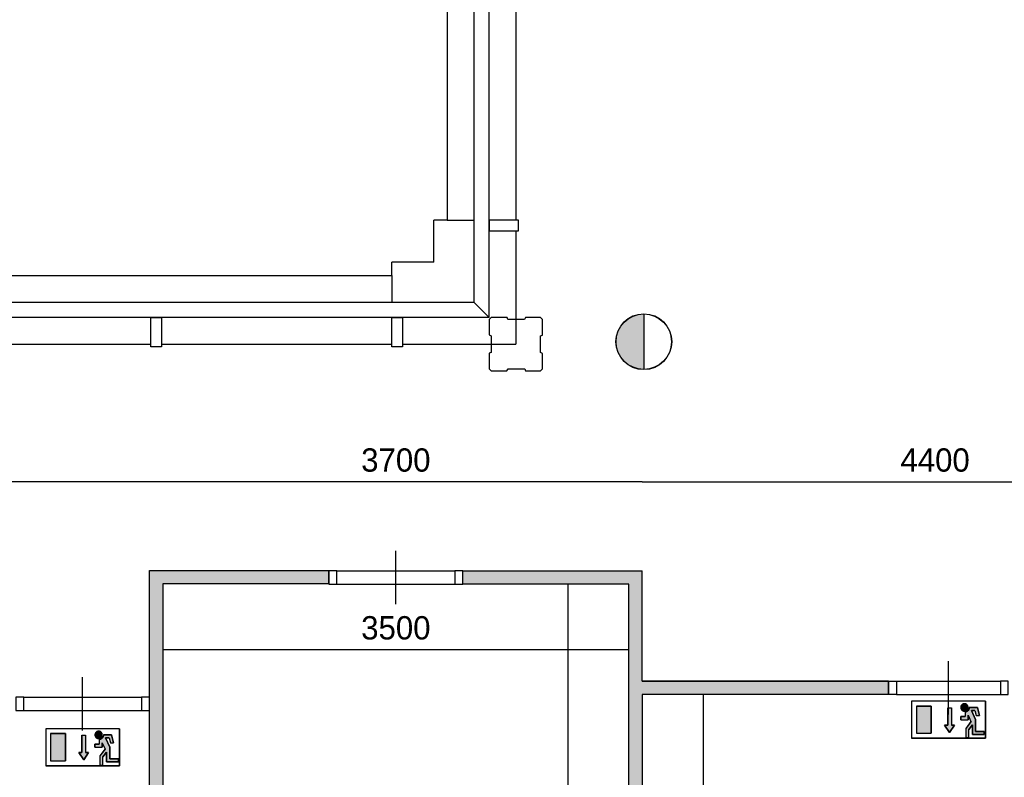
# Model space of a CAD drawing. Extents: x -1826 to 147704, y -44576 to 60962.
# Tile 8 of 75: x 99566 to 106960, y -30318 to -24631. Entities that reach past the tile are written whole.
import ezdxf

# ---------------------------------------------------------------- set-up
doc = ezdxf.new("R2010")
doc.units = 0
doc.header["$MEASUREMENT"] = 0
doc.header["$PDMODE"] = 35
doc.header["$PDSIZE"] = -0.5
doc.layers.get('0').update_dxf_attribs({"linetype": 'CONTINUOUS'})
doc.layers.get('DEFPOINTS').update_dxf_attribs({"linetype": 'CONTINUOUS'})
for name, color, linetype in [('AA$1A---_ARCEER', 252, 'CONTINUOUS'), ('AL22----_BINNENWAND', 252, 'CONTINUOUS'), ('AL32----_BINNENKOZIJN', 252, 'CONTINUOUS'), ('AM$1A---_MAATVOERING', 252, 'CONTINUOUS'), ('Betonpalen', 252, 'CONTINUOUS'), ('Brandweer', 252, 'CONTINUOUS'), ('brandweer NIEUW', 252, 'CONTINUOUS')]:
    doc.layers.add(name, color=color, linetype=linetype)
doc.styles.add('B-01', font='b-gbp')
doc.dimstyles.new('BBA_STAND', dxfattribs={"dimtxt": 175, "dimasz": 1, "dimexe": 1, "dimexo": 0.001, "dimgap": 75, "dimtad": 1, "dimdec": 0, "dimzin": 0, "dimdsep": 46, "dimtxsty": 'B-01', "dimblk": 'NONE', "dimblk1": 'PIJL1', "dimblk2": 'NONE', "dimcen": 1, "dimse1": 1, "dimse2": 1, "dimclrd": 256, "dimclre": 256, "dimclrt": 256, "dimadec": 4, "dimazin": 0, "dimtfac": 1, "dimtdec": 0, "dimtmove": 0, "dimatfit": 2, "dimldrblk": 'PIJL1', "dimfxl": 1, "dimtfillclr": 256, "dimtolj": 1, "dimtzin": 0, "dimarcsym": 0})

# ---------------------------------------------------------------- blocks, each defined once
blk = doc.blocks.new('*D151')
at = {"layer": 'AM$1A---_MAATVOERING', "lineweight": -2, "transparency": 16777216}
blk.add_line((104699.3, -29697), (104699.3, -38067), dxfattribs=at)
at = {"layer": 'DEFPOINTS', "color": 0, "transparency": 16777216}
for p in [(104316.7, -29697), (104316.7, -38067), (104699.3, -38067)]:
    blk.add_point(p, dxfattribs=at)
at = {"layer": 'AM$1A---_MAATVOERING', "transparency": 16777216, "insert": (104536.8, -33882), "char_height": 175, "attachment_point": 5, "rotation": 90, "style": 'B-01'}
blk.add_mtext('\\A1;8370', dxfattribs=at)
blk = doc.blocks.new('_None')
blk = doc.blocks.new('PIJL1')
at = {"color": 1, "linetype": 'ByBlock'}
blk.add_line((0, 82.6), (0, -82.6), dxfattribs=at)
blk.add_solid([(-100, 16.7), (-100, -16.7), (0, 0)], dxfattribs=at)
blk = doc.blocks.new('*D156')
at = {"layer": 'AM$1A---_MAATVOERING', "lineweight": -2, "transparency": 16777216}
blk.add_line((100640.7, -29359.5), (104140.7, -29359.5), dxfattribs=at)
at = {"layer": 'DEFPOINTS', "color": 0, "transparency": 16777216}
for p in [(100640.7, -28866), (104140.7, -28868), (104140.7, -29359.5)]:
    blk.add_point(p, dxfattribs=at)
at = {"layer": 'AM$1A---_MAATVOERING', "transparency": 16777216, "insert": (102390.7, -29197), "char_height": 175, "attachment_point": 5, "style": 'B-01'}
blk.add_mtext('\\A1;3500', dxfattribs=at)
blk = doc.blocks.new('*D157')
at = {"layer": 'AM$1A---_MAATVOERING', "lineweight": -2, "transparency": 16777216}
blk.add_line((103683.3, -28867.7), (103683.3, -32416), dxfattribs=at)
at = {"layer": 'DEFPOINTS', "color": 0, "transparency": 16777216}
for p in [(103717.3, -28867.7), (103683.3, -32416), (103717.3, -32416)]:
    blk.add_point(p, dxfattribs=at)
at = {"layer": 'AM$1A---_MAATVOERING', "transparency": 16777216, "insert": (103520.8, -30641.8), "char_height": 175, "attachment_point": 5, "rotation": 90, "style": 'B-01'}
blk.add_mtext('\\A1;3548', dxfattribs=at)
blk = doc.blocks.new('*D206')
at = {"layer": 'AM$1A---_MAATVOERING', "lineweight": -2, "transparency": 16777216}
blk.add_line((104240.7, -28099.9), (108640.7, -28099.9), dxfattribs=at)
at = {"layer": 'DEFPOINTS', "color": 0, "transparency": 16777216}
for p in [(108640.7, -28099.9), (104240.7, -28373.5), (108640.7, -28373.5)]:
    blk.add_point(p, dxfattribs=at)
at = {"layer": 'AM$1A---_MAATVOERING', "transparency": 16777216, "insert": (106440.7, -27937.4), "char_height": 175, "attachment_point": 5, "style": 'B-01'}
blk.add_mtext('\\A1;4400', dxfattribs=at)
blk = doc.blocks.new('*D207')
at = {"layer": 'AM$1A---_MAATVOERING', "lineweight": -2, "transparency": 16777216}
blk.add_line((104240.7, -28099.9), (100540.7, -28099.9), dxfattribs=at)
at = {"layer": 'DEFPOINTS', "color": 0, "transparency": 16777216}
for p in [(100540.7, -28099.9), (100540.7, -28371.4), (104240.7, -28373.5)]:
    blk.add_point(p, dxfattribs=at)
at = {"layer": 'AM$1A---_MAATVOERING', "transparency": 16777216, "insert": (102390.7, -27937.4), "char_height": 175, "attachment_point": 5, "style": 'B-01'}
blk.add_mtext('\\A1;3700', dxfattribs=at)
blk = doc.blocks.new('*D208')
at = {"layer": 'AM$1A---_MAATVOERING', "lineweight": -2, "transparency": 16777216}
blk.add_line((100540.7, -28099.9), (90471, -28099.9), dxfattribs=at)
at = {"layer": 'DEFPOINTS', "color": 0, "transparency": 16777216}
for p in [(90471, -28099.9), (90471, -28119.9), (100540.7, -28371.4)]:
    blk.add_point(p, dxfattribs=at)
at = {"layer": 'AM$1A---_MAATVOERING', "transparency": 16777216, "insert": (95505.8, -27937.4), "char_height": 175, "attachment_point": 5, "style": 'B-01'}
blk.add_mtext('\\A1;?', dxfattribs=at)

msp = doc.modelspace()

# ---------------------------------------------------------------- hatches: boundary and pattern name
at = {"layer": 'AA$1A---_ARCEER'}
for points in [[(100640.7, -28866), (101888.2, -28866.7), (101888.2, -28766.7), (100540.7, -28765.9), (100540.7, -37846), (100640.7, -37846)], [(106090.7, -29597), (104240.7, -29597), (104240.7, -28768), (102893.2, -28767.2), (102893.2, -28867.2), (104140.7, -28867.9), (104140.7, -32416), (103475.4, -32416), (103475.4, -32516), (104140.7, -32516), (104140.7, -38066), (104240.7, -38066), (104240.7, -29697), (106090.7, -29697)]]:
    msp.add_hatch(color=256, dxfattribs=at).paths.add_polyline_path(points)
at = {"layer": 'Brandweer'}
for points in [[(104253, -27256.2), (104253, -26839.8, 1)], [(99908.7, -29990.4), (99797.7, -29990.4), (99797.7, -30193.9), (99908.7, -30193.9)], [(100083.5, -30132), (100060.4, -30132), (100060.4, -30002.5), (100032.7, -30002.5), (100032.7, -30132), (100009.5, -30132), (100046.5, -30187.5)], [(100241.6, -30091.2), (100210.5, -30022.8), (100237.4, -30022.8), (100246.7, -30059.8), (100270.5, -30059.8), (100255.5, -29999.6), (100194.5, -29999.6), (100194, -30005.5), (100193.5, -30008), (100192.8, -30010.5), (100191.8, -30013.2), (100190.2, -30016.7), (100188.6, -30019.5), (100187.3, -30021.3), (100185.4, -30023.7), (100183.5, -30025.6), (100180.7, -30028), (100178, -30030), (100175, -30031.7), (100172, -30033.1), (100167.9, -30034.5), (100165, -30035.2), (100163, -30035.8), (100163, -30069), (100130.6, -30069), (100130.6, -30092.1), (100186.1, -30092.1), (100186.1, -30058.5), (100207.5, -30105.6), (100167.6, -30156.9), (100167.6, -30226.2), (100190.8, -30226.2), (100190.8, -30164.8), (100218.5, -30129.2), (100218.5, -30203.1), (100306.4, -30203.1), (100306.4, -30180), (100241.6, -30180)], [(100185.8, -29995.6), (100184.7, -29991), (100184.7, -29990.9), (100182.5, -29985.9), (100182.4, -29985.7), (100179.7, -29981.9), (100179.7, -29981.8), (100177.5, -29979.5), (100177.3, -29979.3), (100173.7, -29976.5), (100173.6, -29976.4), (100169.8, -29974.4), (100169.7, -29974.3), (100164.1, -29972.5), (100164, -29972.5), (100156.8, -29972), (100156.7, -29972), (100150.5, -29973), (100150.5, -29973.1), (100146.4, -29974.6), (100146.3, -29974.7), (100144.4, -29975.7), (100144.2, -29975.8), (100141.7, -29977.5), (100141.6, -29977.6), (100139.6, -29979.2), (100139.5, -29979.4), (100136.5, -29982.6), (100136.4, -29982.8), (100134.2, -29986.1), (100134.1, -29986.3), (100132.2, -29990.5), (100132.2, -29990.6), (100130.9, -29996.2), (100130.8, -29996.4), (100130.7, -30000.4), (100130.7, -30000.6), (100131, -30004), (100131, -30004.1), (100132.5, -30009.6), (100132.6, -30009.8), (100134.1, -30013), (100134.2, -30013.2), (100137.1, -30017.4), (100137.2, -30017.5), (100141.5, -30021.6), (100141.6, -30021.7), (100144.3, -30023.5), (100144.4, -30023.6), (100148.7, -30025.6), (100148.8, -30025.7), (100153.1, -30026.9), (100153.1, -30026.9), (100159.8, -30027.4), (100159.8, -30027.3), (100165.8, -30026.4), (100165.9, -30026.3), (100170, -30024.8), (100170.1, -30024.8), (100173.3, -30023), (100173.5, -30022.9), (100176.5, -30020.7), (100176.6, -30020.6), (100179.9, -30017.2), (100182.5, -30013.3), (100182.6, -30013.2), (100184.1, -30010), (100184.2, -30009.9), (100185.4, -30005.8), (100185.5, -30005.6), (100185.9, -30003), (100185.9, -30002.9), (100186.1, -29998.3), (100186.1, -29998.3)]]:
    msp.add_hatch(color=256, dxfattribs=at).paths.add_polyline_path(points)
at = {"layer": 'brandweer NIEUW'}
for points in [[(106411.4, -29784.2), (106300.5, -29784.2), (106300.5, -29987.7), (106411.4, -29987.7)], [(106586.3, -29925.8), (106563.2, -29925.8), (106563.2, -29796.3), (106535.4, -29796.3), (106535.4, -29925.8), (106512.3, -29925.8), (106549.3, -29981.3)], [(106688.8, -29792.1), (106688.8, -29792.1), (106688.6, -29789.4), (106687.5, -29784.8), (106687.5, -29784.7), (106685.2, -29779.7), (106685.1, -29779.5), (106682.5, -29775.8), (106682.4, -29775.7), (106680.2, -29773.3), (106680, -29773.2), (106676.4, -29770.3), (106676.3, -29770.2), (106672.6, -29768.2), (106672.4, -29768.1), (106666.9, -29766.3), (106666.8, -29766.3), (106659.5, -29765.8), (106659.4, -29765.8), (106653.3, -29766.8), (106653.2, -29766.9), (106649.2, -29768.4), (106649.1, -29768.5), (106647.2, -29769.5), (106647, -29769.6), (106644.5, -29771.3), (106644.3, -29771.4), (106642.3, -29773), (106642.2, -29773.2), (106639.3, -29776.4), (106639.1, -29776.6), (106636.9, -29779.9), (106636.8, -29780.1), (106635, -29784.3), (106634.9, -29784.4), (106633.6, -29790), (106633.6, -29790.2), (106633.4, -29794.2), (106633.4, -29794.4), (106633.7, -29797.8), (106633.8, -29797.9), (106635.3, -29803.4), (106635.3, -29803.6), (106636.8, -29806.8), (106637, -29807.1), (106639.9, -29811.2), (106639.9, -29811.3), (106644.2, -29815.4), (106644.3, -29815.5), (106647, -29817.3), (106647.2, -29817.4), (106651.4, -29819.4), (106651.6, -29819.5), (106655.8, -29820.7), (106655.9, -29820.7), (106662.5, -29821.2), (106662.6, -29821.2), (106668.5, -29820.2), (106668.7, -29820.1), (106672.8, -29818.6), (106672.9, -29818.6), (106676, -29816.8), (106676.2, -29816.7), (106679.2, -29814.5), (106679.4, -29814.4), (106682.6, -29811), (106685.3, -29807.1), (106685.4, -29807), (106686.9, -29803.8), (106686.9, -29803.7), (106688.2, -29799.6), (106688.2, -29799.4), (106688.7, -29796.9), (106688.7, -29796.7)], [(106669.2, -29828.6), (106672.5, -29827.7), (106674, -29827.1), (106679.7, -29824.4), (106680.2, -29824.1), (106686, -29819.6), (106686.2, -29819.4), (106689.4, -29815.9), (106689.8, -29815.4), (106693.1, -29810.3), (106693.3, -29809.9), (106696.6, -29800.3), (106696.6, -29799.9), (106697.3, -29793.2), (106697.3, -29793.5), (106758.2, -29793.5), (106773.3, -29853.6), (106749.4, -29853.6), (106740.2, -29816.6), (106713.3, -29816.6), (106744.4, -29885), (106744.4, -29973.8), (106809.1, -29973.8), (106809.1, -29996.9), (106721.2, -29996.9), (106721.2, -29923), (106693.5, -29958.6), (106693.5, -30020), (106670.4, -30020), (106670.4, -29950.7), (106710.3, -29899.4), (106688.9, -29852.3), (106688.9, -29885.9), (106633.4, -29885.9), (106633.4, -29862.8), (106665.8, -29862.8), (106665.8, -29829.3), (106666.2, -29829.2), (106666.6, -29829.2), (106667, -29829.1), (106667.4, -29829), (106667.7, -29829)]]:
    msp.add_hatch(color=256, dxfattribs=at).paths.add_polyline_path(points)

# ---------------------------------------------------------------- linework, layer by layer
at = {"layer": 'AA$1A---_ARCEER'}
for p, q in [((101888.2, -28866.7), (101888.2, -28766.7)), ((102893.2, -28867.2), (102893.2, -28767.2))]:
    msp.add_line(p, q, dxfattribs=at)
at = {"layer": 'AL22----_BINNENWAND'}
for p, q in [((101888.2, -28866.7), (100640.7, -28866)), ((104140.7, -28867.9), (102893.2, -28867.2)), ((106090.7, -29597), (106090.7, -29697))]:
    msp.add_line(p, q, dxfattribs=at)
for points in [[(102976.7, -21666), (102976.7, -26752), (103090.7, -26866), (103090.7, -21666)], [(103090.7, -26136), (103090.7, -26216), (103310.7, -26216), (103310.7, -26136)], [(97890.7, -26752), (102976.7, -26752), (103090.7, -26866), (97890.7, -26866)], [(100550.7, -26866), (100630.7, -26866), (100630.7, -27086), (100550.7, -27086)], [(102360.7, -26866), (102440.7, -26866), (102440.7, -27086), (102360.7, -27086)]]:
    msp.add_lwpolyline(points, close=True, dxfattribs=at)
for points in [[(102776.7, -22596), (102776.7, -26136), (102976.7, -26136)], [(103290.7, -24406), (103290.7, -26136)], [(102676.7, -26452), (102676.7, -26136)], [(102776.7, -26136), (102676.7, -26136)], [(103290.7, -26216), (103290.7, -27066)], [(102360.7, -26552), (102360.7, -26452)], [(102676.7, -26452), (102360.7, -26452)], [(98820.7, -26552), (102360.7, -26552), (102360.7, -26752)], [(98820.5, -27066), (100550.7, -27066)], [(100630.7, -27066), (102360.7, -27066)], [(102440.7, -27066), (103290.7, -27066)], [(100540.7, -28765.9), (101888.2, -28766.7)], [(100640.7, -28866), (100640.7, -37846), (100540.7, -37846), (100540.7, -28765.9)], [(102893.2, -28767.2), (104240.7, -28768)], [(104240.7, -29597), (104240.7, -28768)], [(104140.7, -32416), (104140.7, -28867.9)], [(104140.7, -32416), (104140.7, -28868)], [(106090.7, -29597), (104240.7, -29597)], [(104240.7, -29597), (106090.7, -29597)], [(106090.7, -29697), (104240.7, -29697)], [(106090.7, -29697), (104240.7, -29697)], [(104240.7, -29697), (104240.7, -38066)]]:
    msp.add_lwpolyline(points, dxfattribs=at)
at = {"layer": 'AL32----_BINNENKOZIJN'}
for points in [[(102390.7, -29017.2), (102390.7, -28817.2), (102390.7, -28617.2)], [(101947.9, -28767.2), (102833.4, -28767.2)], [(101947.9, -28867), (102833.4, -28867)], [(106540.7, -29847), (106540.7, -29647), (106540.7, -29447)], [(100038.2, -29966), (100038.2, -29766), (100038.2, -29566)], [(106150.7, -29597), (106930.9, -29597)], [(99595.4, -29716), (100480.9, -29716)], [(106150.7, -29697), (106930.9, -29697)], [(99595.4, -29815.7), (100480.9, -29815.7)]]:
    msp.add_lwpolyline(points, dxfattribs=at)
for points in [[(101947.9, -28767.2), (101888.2, -28767.2), (101888.2, -28867), (101947.9, -28867)], [(102893.2, -28767.2), (102833.4, -28767.2), (102833.4, -28867), (102893.2, -28867)], [(106090.7, -29597), (106150.7, -29597), (106150.7, -29697), (106090.7, -29697)], [(106990.7, -29597), (106930.9, -29597), (106930.9, -29697), (106990.7, -29697)], [(99595.4, -29716), (99535.7, -29716), (99535.7, -29815.7), (99595.4, -29815.7)], [(100540.7, -29716), (100480.9, -29716), (100480.9, -29815.7), (100540.7, -29815.7)]]:
    msp.add_lwpolyline(points, close=True, dxfattribs=at)
at = {"layer": 'Betonpalen'}
msp.add_lwpolyline([(103106.3, -26866), (103091.3, -26881), (103091.3, -26996), (103106.3, -27004), (103106.3, -27129), (103091.3, -27134), (103091.3, -27251), (103106.3, -27266), (103225.3, -27266), (103233.3, -27251), (103358.3, -27251), (103363.3, -27266), (103476.3, -27266), (103491.3, -27251), (103491.3, -27136), (103476.3, -27128), (103476.3, -27003), (103491.3, -26998), (103491.3, -26881), (103476.3, -26866), (103365.3, -26866), (103357.3, -26881), (103232.3, -26881), (103227.3, -26866), (103106.3, -26866)], dxfattribs=at)
at = {"layer": 'Brandweer'}
for p, q in [((104253, -26838.5), (104253, -27257.5)), ((99760.7, -29953.4), (99760.7, -30230.8)), ((100315.6, -29953.4), (99760.7, -29953.4)), ((99797.7, -29990.4), (99797.7, -30193.9)), ((99797.7, -29990.4), (99908.7, -29990.4)), ((99908.7, -29990.4), (99908.7, -30193.9)), ((100032.7, -30002.5), (100032.7, -30132)), ((100060.4, -30002.5), (100060.4, -30132)), ((100194.5, -29999.6), (100255.5, -29999.6)), ((100237.4, -30022.8), (100210.5, -30022.8)), ((100210.5, -30022.8), (100241.6, -30091.2)), ((100237.4, -30022.8), (100246.7, -30059.8)), ((100255.5, -29999.6), (100270.5, -30059.8)), ((100315.6, -29953.4), (100315.6, -30230.8)), ((100130.6, -30069), (100163, -30069)), ((100130.6, -30092.1), (100130.6, -30069)), ((100130.6, -30092.1), (100186.1, -30092.1)), ((100163, -30035.5), (100163, -30069)), ((100186.1, -30058.5), (100186.1, -30092.1)), ((100186.1, -30058.5), (100207.5, -30105.6)), ((100241.6, -30091.2), (100241.6, -30180)), ((100246.7, -30059.8), (100270.5, -30059.8)), ((100009.5, -30132), (100046.5, -30187.5)), ((100032.7, -30132), (100009.5, -30132)), ((100046.5, -30187.5), (100083.5, -30132)), ((100083.5, -30132), (100060.4, -30132)), ((100207.7, -30105.4), (100167.6, -30156.9)), ((100167.6, -30156.9), (100167.6, -30226.2)), ((100218.5, -30129.2), (100190.8, -30164.8)), ((100190.8, -30226.2), (100190.8, -30164.8)), ((100218.5, -30203.1), (100218.5, -30129.2)), ((100315.6, -30230.8), (99760.7, -30230.8)), ((99797.7, -30193.9), (99908.7, -30193.9)), ((100167.6, -30226.2), (100190.8, -30226.2)), ((100306.4, -30203.1), (100218.5, -30203.1)), ((100241.6, -30180), (100306.4, -30180)), ((100306.4, -30180), (100306.4, -30203.1))]:
    msp.add_line(p, q, dxfattribs=at)
for points in [[(100315.6, -30230.8), (100315.6, -29953.4), (99760.7, -29953.4), (99760.7, -30230.8), (100315.6, -30230.8)], [(99908.7, -30193.9), (99908.7, -29990.4), (99797.7, -29990.4), (99797.7, -30193.9), (99908.7, -30193.9)], [(100032.7, -30002.5), (100060.4, -30002.5), (100060.4, -30132), (100083.5, -30132), (100046.5, -30187.5), (100009.5, -30132), (100032.7, -30132), (100032.7, -30002.5)], [(100138.8, -29980), (100137.8, -29981), (100136.9, -29982), (100136.1, -29983.1), (100135.3, -29984.2), (100134.6, -29985.4), (100133.9, -29986.6), (100133.3, -29987.8), (100132.8, -29989), (100132.3, -29990.3), (100131.8, -29991.6), (100131.5, -29992.9), (100131.2, -29994.2), (100130.9, -29995.6), (100130.8, -29996.9), (100130.7, -29998.3), (100130.6, -29999.6), (100130.7, -30001), (100130.8, -30002.4), (100130.9, -30003.7), (100131.2, -30005.1), (100131.5, -30006.4), (100131.8, -30007.7), (100132.3, -30009), (100132.8, -30010.3), (100133.3, -30011.5), (100133.9, -30012.7), (100134.6, -30013.9), (100135.3, -30015.1), (100136.1, -30016.2), (100136.9, -30017.2), (100137.8, -30018.3), (100138.8, -30019.3), (100139.8, -30020.2), (100140.8, -30021.1), (100141.9, -30021.9), (100143, -30022.7), (100144.1, -30023.4), (100145.3, -30024.1), (100146.5, -30024.7), (100147.8, -30025.3), (100149, -30025.8), (100150.3, -30026.2), (100151.6, -30026.6), (100153, -30026.9), (100154.3, -30027.1), (100155.7, -30027.3), (100157, -30027.4), (100158.4, -30027.4), (100159.8, -30027.4), (100161.1, -30027.3), (100162.5, -30027.1), (100163.8, -30026.9), (100165.1, -30026.6), (100166.4, -30026.2), (100167.7, -30025.8), (100169, -30025.3), (100170.2, -30024.7), (100171.5, -30024.1), (100172.7, -30023.4), (100173.8, -30022.7), (100174.9, -30021.9), (100176, -30021.1), (100177, -30020.2), (100178, -30019.3), (100178.9, -30018.3), (100179.8, -30017.2), (100180.7, -30016.2), (100181.5, -30015.1), (100182.2, -30013.9), (100182.9, -30012.7), (100183.5, -30011.5), (100184, -30010.3), (100184.5, -30009), (100184.9, -30007.7), (100185.3, -30006.4), (100185.6, -30005.1), (100185.8, -30003.7), (100186, -30002.4), (100186.1, -30001), (100186.1, -29999.6), (100186.1, -29998.3), (100186, -29996.9), (100185.8, -29995.6), (100185.6, -29994.2), (100185.3, -29992.9), (100184.9, -29991.6), (100184.5, -29990.3), (100184, -29989), (100183.5, -29987.8), (100182.9, -29986.6), (100182.2, -29985.4), (100181.5, -29984.2), (100180.7, -29983.1), (100179.8, -29982), (100178.9, -29981), (100178, -29980), (100177, -29979.1), (100176, -29978.2), (100174.9, -29977.4), (100173.8, -29976.6), (100172.6, -29975.8), (100171.5, -29975.2), (100170.2, -29974.6), (100169, -29974), (100167.7, -29973.5), (100166.4, -29973.1), (100165.1, -29972.7), (100163.8, -29972.4), (100162.5, -29972.2), (100161.1, -29972), (100159.7, -29971.9), (100158.4, -29971.9), (100157, -29971.9), (100155.7, -29972), (100154.3, -29972.2), (100153, -29972.4), (100151.6, -29972.7), (100150.3, -29973.1), (100149, -29973.5), (100147.8, -29974), (100146.5, -29974.6), (100145.3, -29975.2), (100144.1, -29975.8), (100143, -29976.6), (100141.9, -29977.4), (100140.8, -29978.2), (100139.8, -29979.1), (100138.8, -29980)], [(100306.4, -30203.1), (100306.4, -30180), (100241.6, -30180), (100241.6, -30091.2), (100210.5, -30022.8), (100237.4, -30022.8), (100246.7, -30059.8), (100270.5, -30059.8), (100255.5, -29999.6), (100194.5, -29999.6), (100194, -30005.5), (100193.5, -30008), (100192.8, -30010.5), (100191.8, -30013.2), (100190.2, -30016.7), (100188.6, -30019.5), (100187.3, -30021.3), (100185.4, -30023.7), (100183.5, -30025.6), (100180.7, -30028), (100178, -30030), (100175, -30031.7), (100172, -30033.1), (100167.9, -30034.5), (100165, -30035.2), (100163, -30035.8), (100163, -30069), (100130.6, -30069), (100130.6, -30092.1), (100186.1, -30092.1), (100186.1, -30058.5), (100207.5, -30105.6), (100167.6, -30156.9), (100167.6, -30226.2), (100190.8, -30226.2), (100190.8, -30164.8), (100218.5, -30129.2), (100218.5, -30203.1), (100306.4, -30203.1)], [(100185.8, -29995.6), (100184.7, -29990.9), (100182.4, -29985.8), (100179.7, -29981.9), (100177.4, -29979.4), (100173.6, -29976.5), (100169.7, -29974.3), (100164.1, -29972.5), (100156.7, -29971.9), (100150.5, -29973), (100146.4, -29974.6), (100144.3, -29975.7), (100141.7, -29977.5), (100139.5, -29979.3), (100136.4, -29982.7), (100134.1, -29986.2), (100132.2, -29990.6), (100130.8, -29996.3), (100130.7, -30000.5), (100131, -30004.1), (100132.5, -30009.7), (100134.2, -30013.1), (100137.1, -30017.5), (100141.5, -30021.7), (100144.3, -30023.6), (100148.7, -30025.7), (100153.1, -30026.9), (100159.8, -30027.4), (100165.9, -30026.4), (100170.1, -30024.8), (100173.4, -30023), (100176.6, -30020.6), (100179.9, -30017.2), (100182.6, -30013.2), (100184.1, -30009.9), (100185.5, -30005.7), (100185.9, -30002.9), (100186.1, -29998.3), (100185.8, -29995.6)], [(100194.5, -29999.6), (100194.5, -30000.1), (100194.5, -30000.5), (100194.5, -30000.9), (100194.5, -30001.3), (100194.4, -30001.7), (100194.4, -30002.1), (100194.4, -30002.5), (100194.4, -30002.9), (100194.3, -30003.3), (100194.3, -30003.7), (100194.2, -30004.1), (100194.2, -30004.5), (100194.1, -30004.9), (100194.1, -30005.3), (100194, -30005.7), (100193.9, -30006.1), (100193.8, -30006.5), (100193.8, -30006.9), (100193.7, -30007.3), (100193.6, -30007.7), (100193.5, -30008.1), (100193.4, -30008.5), (100193.3, -30008.9), (100193.2, -30009.3), (100193.1, -30009.7), (100193, -30010.1), (100192.8, -30010.5), (100192.7, -30010.9), (100192.6, -30011.2), (100192.5, -30011.6), (100192.3, -30012), (100192.2, -30012.4), (100192, -30012.8), (100191.9, -30013.1), (100191.7, -30013.5), (100191.6, -30013.9), (100191.4, -30014.3), (100191.2, -30014.6), (100191.1, -30015), (100190.9, -30015.4), (100190.7, -30015.7), (100190.5, -30016.1), (100190.3, -30016.5), (100190.2, -30016.8), (100190, -30017.2), (100189.8, -30017.5), (100189.6, -30017.9), (100189.3, -30018.2), (100189.1, -30018.6), (100188.9, -30018.9), (100188.7, -30019.3), (100188.5, -30019.6), (100188.3, -30020), (100188, -30020.3), (100187.8, -30020.6), (100187.5, -30021), (100187.3, -30021.3), (100187.1, -30021.6), (100186.8, -30021.9), (100186.6, -30022.2), (100186.3, -30022.6), (100186, -30022.9), (100185.8, -30023.2), (100185.5, -30023.5), (100185.2, -30023.8), (100185, -30024.1), (100184.7, -30024.4), (100184.4, -30024.7), (100184.1, -30025), (100183.8, -30025.3), (100183.5, -30025.6), (100183.3, -30025.8), (100183, -30026.1), (100182.7, -30026.4), (100182.4, -30026.7), (100182, -30026.9), (100181.7, -30027.2), (100181.4, -30027.5), (100181.1, -30027.7), (100180.8, -30028), (100180.5, -30028.2), (100180.2, -30028.5), (100179.8, -30028.7), (100179.5, -30028.9), (100179.2, -30029.2), (100178.8, -30029.4), (100178.5, -30029.6), (100178.2, -30029.9), (100177.8, -30030.1), (100177.5, -30030.3), (100177.1, -30030.5), (100176.8, -30030.7), (100176.4, -30030.9), (100176.1, -30031.1), (100175.7, -30031.3), (100175.4, -30031.5), (100175, -30031.7), (100174.6, -30031.9), (100174.3, -30032.1), (100173.9, -30032.3), (100173.5, -30032.4), (100173.2, -30032.6), (100172.8, -30032.8), (100172.4, -30032.9), (100172, -30033.1), (100171.7, -30033.2), (100171.3, -30033.4), (100170.9, -30033.5), (100170.5, -30033.7), (100170.1, -30033.8), (100169.7, -30033.9), (100169.4, -30034.1), (100169, -30034.2), (100168.6, -30034.3), (100168.2, -30034.4), (100167.8, -30034.5), (100167.4, -30034.6), (100167, -30034.7), (100166.6, -30034.8), (100166.2, -30034.9), (100165.8, -30035), (100165.4, -30035.1), (100165, -30035.1), (100164.6, -30035.2), (100164.2, -30035.3), (100163.8, -30035.3), (100163.4, -30035.4), (100163, -30035.5)]]:
    msp.add_lwpolyline(points, dxfattribs=at)
msp.add_lwpolyline([(100194.5, -29999.6), (100193.9, -30006.3), (100190.4, -30016.3), (100186.9, -30021.8), (100183.4, -30025.7), (100177.3, -30030.4), (100170.9, -30033.5), (100166, -30034.9), (100163, -30035.8), (100163, -30069), (100130.6, -30069), (100130.6, -30092.1), (100186.1, -30092.1), (100186.1, -30058.5), (100207.5, -30105.6), (100167.6, -30156.9), (100167.6, -30226.2), (100190.8, -30226.2), (100190.8, -30164.8), (100218.5, -30129.2), (100218.5, -30203.1), (100306.4, -30203.1), (100306.4, -30180), (100241.6, -30180), (100241.6, -30091.2), (100210.5, -30022.8), (100237.4, -30022.8), (100246.7, -30059.8), (100270.5, -30059.8), (100255.5, -29999.6)], close=True, dxfattribs=at)
for radius in [209.5, 208.2]:
    msp.add_circle((104253, -27048), radius, dxfattribs=at)
at = {"layer": 'brandweer NIEUW'}
for p, q in [((106818.4, -29747.2), (106263.5, -29747.2)), ((106263.5, -29747.2), (106263.5, -30024.7)), ((106300.5, -29784.2), (106411.4, -29784.2)), ((106300.5, -29784.2), (106300.5, -29987.7)), ((106411.4, -29784.2), (106411.4, -29987.7)), ((106535.4, -29796.3), (106535.4, -29925.8)), ((106563.2, -29796.3), (106563.2, -29925.8)), ((106697.3, -29793.5), (106758.2, -29793.5)), ((106758.2, -29793.5), (106773.3, -29853.6)), ((106818.4, -29747.2), (106818.4, -30024.7)), ((106633.4, -29885.9), (106633.4, -29862.8)), ((106633.4, -29862.8), (106665.8, -29862.8)), ((106665.8, -29829.3), (106665.8, -29862.8)), ((106688.9, -29852.3), (106710.3, -29899.4)), ((106688.9, -29852.3), (106688.9, -29885.9)), ((106713.3, -29816.6), (106744.4, -29885)), ((106740.2, -29816.6), (106713.3, -29816.6)), ((106740.2, -29816.6), (106749.4, -29853.6)), ((106749.4, -29853.6), (106773.3, -29853.6)), ((106535.4, -29925.8), (106512.3, -29925.8)), ((106512.3, -29925.8), (106549.3, -29981.3)), ((106549.3, -29981.3), (106586.3, -29925.8)), ((106586.3, -29925.8), (106563.2, -29925.8)), ((106633.4, -29885.9), (106688.9, -29885.9)), ((106710.4, -29899.3), (106670.4, -29950.7)), ((106721.2, -29923), (106693.5, -29958.6)), ((106721.2, -29996.9), (106721.2, -29923)), ((106744.4, -29885), (106744.4, -29973.8)), ((106300.5, -29987.7), (106411.4, -29987.7)), ((106670.4, -29950.7), (106670.4, -30020)), ((106670.4, -30020), (106693.5, -30020)), ((106693.5, -30020), (106693.5, -29958.6)), ((106809.1, -29996.9), (106721.2, -29996.9)), ((106744.4, -29973.8), (106809.1, -29973.8)), ((106809.1, -29973.8), (106809.1, -29996.9)), ((106818.4, -30024.7), (106263.5, -30024.7))]:
    msp.add_line(p, q, dxfattribs=at)
for points in [[(106818.4, -30024.7), (106818.4, -29747.2), (106263.5, -29747.2), (106263.5, -30024.7), (106818.4, -30024.7)], [(106411.4, -29987.7), (106411.4, -29784.2), (106300.5, -29784.2), (106300.5, -29987.7), (106411.4, -29987.7)], [(106535.4, -29796.3), (106563.2, -29796.3), (106563.2, -29925.8), (106586.3, -29925.8), (106549.3, -29981.3), (106512.3, -29925.8), (106535.4, -29925.8), (106535.4, -29796.3)], [(106641.5, -29773.8), (106640.6, -29774.8), (106639.7, -29775.9), (106638.9, -29776.9), (106638.1, -29778), (106637.3, -29779.2), (106636.7, -29780.4), (106636.1, -29781.6), (106635.5, -29782.8), (106635, -29784.1), (106634.6, -29785.4), (106634.2, -29786.7), (106633.9, -29788), (106633.7, -29789.4), (106633.5, -29790.7), (106633.4, -29792.1), (106633.4, -29793.5), (106633.4, -29794.8), (106633.5, -29796.2), (106633.7, -29797.5), (106633.9, -29798.9), (106634.2, -29800.2), (106634.6, -29801.5), (106635, -29802.8), (106635.5, -29804.1), (106636.1, -29805.3), (106636.7, -29806.5), (106637.3, -29807.7), (106638.1, -29808.9), (106638.9, -29810), (106639.7, -29811.1), (106640.6, -29812.1), (106641.5, -29813.1), (106642.5, -29814), (106643.5, -29814.9), (106644.6, -29815.7), (106645.7, -29816.5), (106646.9, -29817.2), (106648.1, -29817.9), (106649.3, -29818.5), (106650.5, -29819.1), (106651.8, -29819.6), (106653.1, -29820), (106654.4, -29820.4), (106655.7, -29820.7), (106657.1, -29820.9), (106658.4, -29821.1), (106659.8, -29821.2), (106661.1, -29821.2), (106662.5, -29821.2), (106663.9, -29821.1), (106665.2, -29820.9), (106666.6, -29820.7), (106667.9, -29820.4), (106669.2, -29820), (106670.5, -29819.6), (106671.8, -29819.1), (106673, -29818.5), (106674.2, -29817.9), (106675.4, -29817.2), (106676.6, -29816.5), (106677.7, -29815.7), (106678.7, -29814.9), (106679.8, -29814), (106680.8, -29813.1), (106681.7, -29812.1), (106682.6, -29811.1), (106683.4, -29810), (106684.2, -29808.9), (106684.9, -29807.7), (106685.6, -29806.5), (106686.2, -29805.3), (106686.8, -29804.1), (106687.3, -29802.8), (106687.7, -29801.5), (106688.1, -29800.2), (106688.4, -29798.9), (106688.6, -29797.5), (106688.8, -29796.2), (106688.8, -29794.8), (106688.9, -29793.5), (106688.8, -29792.1), (106688.8, -29790.7), (106688.6, -29789.4), (106688.4, -29788), (106688.1, -29786.7), (106687.7, -29785.4), (106687.3, -29784.1), (106686.8, -29782.8), (106686.2, -29781.6), (106685.6, -29780.4), (106684.9, -29779.2), (106684.2, -29778), (106683.4, -29776.9), (106682.6, -29775.9), (106681.7, -29774.8), (106680.8, -29773.8), (106679.8, -29772.9), (106678.7, -29772), (106677.7, -29771.2), (106676.6, -29770.4), (106675.4, -29769.7), (106674.2, -29769), (106673, -29768.4), (106671.8, -29767.8), (106670.5, -29767.3), (106669.2, -29766.9), (106667.9, -29766.5), (106666.5, -29766.2), (106665.2, -29766), (106663.9, -29765.8), (106662.5, -29765.7), (106661.1, -29765.7), (106659.8, -29765.7), (106658.4, -29765.8), (106657.1, -29766), (106655.7, -29766.2), (106654.4, -29766.5), (106653.1, -29766.9), (106651.8, -29767.3), (106650.5, -29767.8), (106649.3, -29768.4), (106648.1, -29769), (106646.9, -29769.7), (106645.7, -29770.4), (106644.6, -29771.2), (106643.5, -29772), (106642.5, -29772.9), (106641.5, -29773.8)], [(106688.6, -29789.4), (106687.5, -29784.7), (106685.2, -29779.6), (106682.5, -29775.7), (106680.1, -29773.2), (106676.4, -29770.3), (106672.5, -29768.1), (106666.8, -29766.3), (106659.5, -29765.8), (106653.3, -29766.9), (106649.2, -29768.4), (106647, -29769.6), (106644.4, -29771.3), (106642.3, -29773.1), (106639.2, -29776.5), (106636.8, -29780.1), (106634.9, -29784.4), (106633.6, -29790.1), (106633.4, -29794.3), (106633.7, -29797.9), (106635.3, -29803.5), (106636.9, -29807), (106639.9, -29811.3), (106644.3, -29815.5), (106647.1, -29817.4), (106651.5, -29819.5), (106655.8, -29820.7), (106662.5, -29821.2), (106668.6, -29820.2), (106672.8, -29818.6), (106676.1, -29816.8), (106679.3, -29814.4), (106682.6, -29811), (106685.3, -29807.1), (106686.9, -29803.8), (106688.2, -29799.5), (106688.7, -29796.7), (106688.8, -29792.1), (106688.6, -29789.4)], [(106809.1, -29996.9), (106809.1, -29973.8), (106744.4, -29973.8), (106744.4, -29885), (106713.3, -29816.6), (106740.2, -29816.6), (106749.4, -29853.6), (106773.3, -29853.6), (106758.2, -29793.5), (106697.3, -29793.5), (106696.8, -29799.3), (106696.3, -29801.8), (106695.6, -29804.3), (106694.6, -29807.1), (106692.9, -29810.6), (106691.3, -29813.3), (106690, -29815.1), (106688.1, -29817.5), (106686.3, -29819.4), (106683.5, -29821.8), (106680.7, -29823.8), (106677.7, -29825.5), (106674.8, -29826.9), (106670.7, -29828.3), (106667.7, -29829), (106665.8, -29829.6), (106665.8, -29862.8), (106633.4, -29862.8), (106633.4, -29885.9), (106688.9, -29885.9), (106688.9, -29852.3), (106710.3, -29899.4), (106670.4, -29950.7), (106670.4, -30020), (106693.5, -30020), (106693.5, -29958.6), (106721.2, -29923), (106721.2, -29996.9), (106809.1, -29996.9)], [(106697.3, -29793.5), (106697.3, -29793.9), (106697.2, -29794.3), (106697.2, -29794.7), (106697.2, -29795.1), (106697.2, -29795.5), (106697.2, -29795.9), (106697.1, -29796.3), (106697.1, -29796.7), (106697.1, -29797.1), (106697, -29797.5), (106697, -29797.9), (106696.9, -29798.3), (106696.9, -29798.7), (106696.8, -29799.1), (106696.7, -29799.5), (106696.7, -29799.9), (106696.6, -29800.3), (106696.5, -29800.7), (106696.4, -29801.1), (106696.3, -29801.5), (106696.2, -29801.9), (106696.1, -29802.3), (106696, -29802.7), (106695.9, -29803.1), (106695.8, -29803.5), (106695.7, -29803.9), (106695.6, -29804.3), (106695.5, -29804.7), (106695.3, -29805), (106695.2, -29805.4), (106695.1, -29805.8), (106694.9, -29806.2), (106694.8, -29806.6), (106694.6, -29807), (106694.5, -29807.3), (106694.3, -29807.7), (106694.2, -29808.1), (106694, -29808.4), (106693.8, -29808.8), (106693.6, -29809.2), (106693.5, -29809.6), (106693.3, -29809.9), (106693.1, -29810.3), (106692.9, -29810.6), (106692.7, -29811), (106692.5, -29811.3), (106692.3, -29811.7), (106692.1, -29812), (106691.9, -29812.4), (106691.7, -29812.7), (106691.5, -29813.1), (106691.2, -29813.4), (106691, -29813.8), (106690.8, -29814.1), (106690.5, -29814.4), (106690.3, -29814.8), (106690.1, -29815.1), (106689.8, -29815.4), (106689.6, -29815.7), (106689.3, -29816.1), (106689.1, -29816.4), (106688.8, -29816.7), (106688.5, -29817), (106688.3, -29817.3), (106688, -29817.6), (106687.7, -29817.9), (106687.4, -29818.2), (106687.2, -29818.5), (106686.9, -29818.8), (106686.6, -29819.1), (106686.3, -29819.4), (106686, -29819.6), (106685.7, -29819.9), (106685.4, -29820.2), (106685.1, -29820.5), (106684.8, -29820.7), (106684.5, -29821), (106684.2, -29821.3), (106683.9, -29821.5), (106683.5, -29821.8), (106683.2, -29822), (106682.9, -29822.3), (106682.6, -29822.5), (106682.2, -29822.8), (106681.9, -29823), (106681.6, -29823.2), (106681.2, -29823.5), (106680.9, -29823.7), (106680.6, -29823.9), (106680.2, -29824.1), (106679.9, -29824.3), (106679.5, -29824.5), (106679.2, -29824.7), (106678.8, -29824.9), (106678.5, -29825.1), (106678.1, -29825.3), (106677.7, -29825.5), (106677.4, -29825.7), (106677, -29825.9), (106676.6, -29826.1), (106676.3, -29826.2), (106675.9, -29826.4), (106675.5, -29826.6), (106675.2, -29826.7), (106674.8, -29826.9), (106674.4, -29827), (106674, -29827.2), (106673.6, -29827.3), (106673.3, -29827.5), (106672.9, -29827.6), (106672.5, -29827.7), (106672.1, -29827.9), (106671.7, -29828), (106671.3, -29828.1), (106670.9, -29828.2), (106670.5, -29828.3), (106670.2, -29828.4), (106669.8, -29828.5), (106669.4, -29828.6), (106669, -29828.7), (106668.6, -29828.8), (106668.2, -29828.9), (106667.8, -29829), (106667.4, -29829), (106667, -29829.1), (106666.6, -29829.2), (106666.2, -29829.2), (106665.8, -29829.3)]]:
    msp.add_lwpolyline(points, dxfattribs=at)
msp.add_lwpolyline([(106697.3, -29793.5), (106696.6, -29800.1), (106693.2, -29810.1), (106689.7, -29815.6), (106686.2, -29819.5), (106680, -29824.2), (106673.6, -29827.3), (106668.8, -29828.8), (106665.8, -29829.6), (106665.8, -29862.8), (106633.4, -29862.8), (106633.4, -29885.9), (106688.9, -29885.9), (106688.9, -29852.3), (106710.3, -29899.4), (106670.4, -29950.7), (106670.4, -30020), (106693.5, -30020), (106693.5, -29958.6), (106721.2, -29923), (106721.2, -29996.9), (106809.1, -29996.9), (106809.1, -29973.8), (106744.4, -29973.8), (106744.4, -29885), (106713.3, -29816.6), (106740.2, -29816.6), (106749.4, -29853.6), (106773.3, -29853.6), (106758.2, -29793.5)], close=True, dxfattribs=at)

# ---------------------------------------------------------------- dimensions: what is measured, and where the dimension line sits
at = {"layer": 'AM$1A---_MAATVOERING'}
dim = msp.add_linear_dim(base=(90471, -28099.9), p1=(100540.7, -28371.4), p2=(90471, -28119.9), angle=360, text='?', dimstyle='BBA_STAND', override={"dimtmove": 1}, dxfattribs=at)
dim.commit()
dim.dimension.update_dxf_attribs({"geometry": '*D208', "text_midpoint": (95505.8, -27937.4)})
dim = msp.add_linear_dim(base=(100540.7, -28099.9), p1=(104240.7, -28373.5), p2=(100540.7, -28371.4), angle=360, dimstyle='BBA_STAND', override={"dimtmove": 1}, dxfattribs=at)
dim.commit()
dim.dimension.update_dxf_attribs({"geometry": '*D207', "text_midpoint": (102390.7, -27937.4)})
for base, p1, p2, angle, picture, middle in [((108640.7, -28099.9), (104240.7, -28373.5), (108640.7, -28373.5), 360, '*D206', (106440.7, -27937.4)), ((104140.7, -29359.5), (100640.7, -28866), (104140.7, -28868), 360, '*D156', (102390.7, -29197)), ((103683.3, -32416), (103717.3, -28867.7), (103717.3, -32416), 270, '*D157', (103520.8, -30641.8)), ((104699.3, -38067), (104316.7, -29697), (104316.7, -38067), 270, '*D151', (104536.8, -33882))]:
    dim = msp.add_linear_dim(base=base, p1=p1, p2=p2, angle=angle, dimstyle='BBA_STAND', dxfattribs=at)
    dim.commit()
    dim.dimension.update_dxf_attribs({"geometry": picture, "text_midpoint": middle})

doc.saveas('drawing.dxf')
